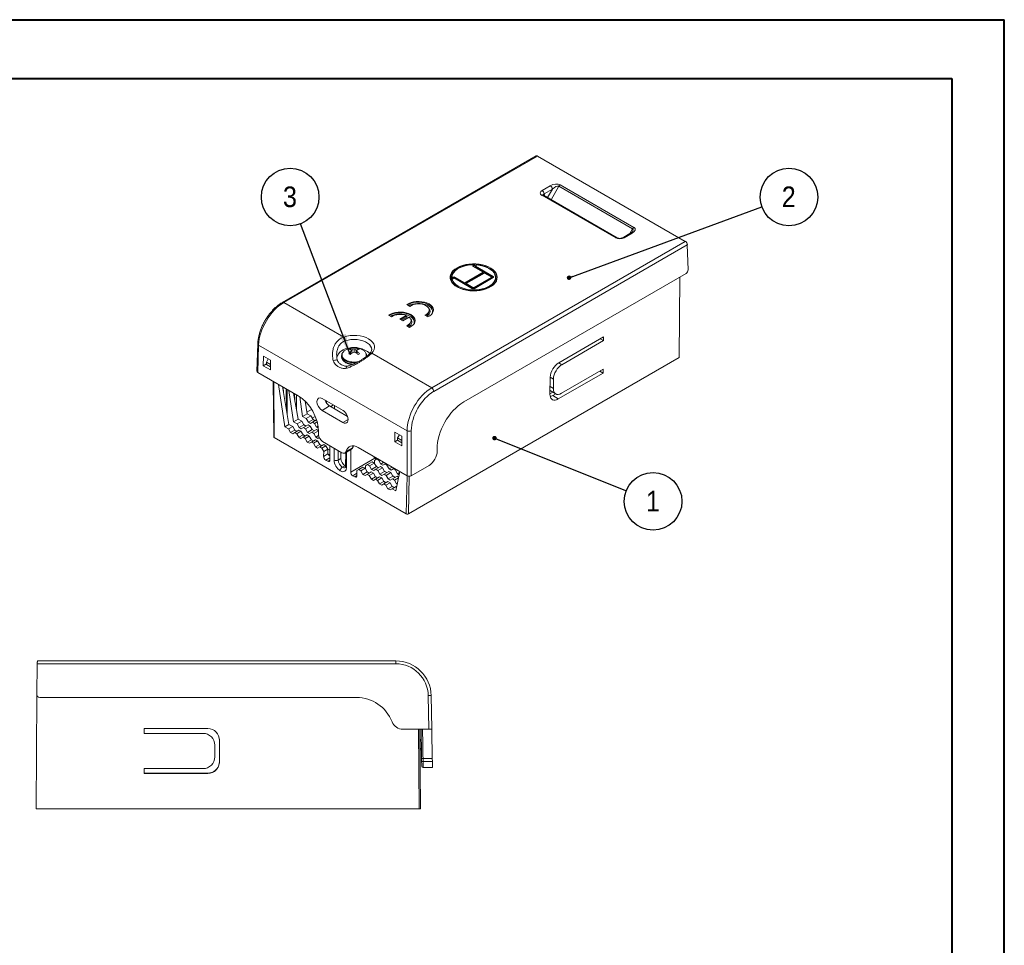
# Model space of a CAD drawing. Header units: millimetres. Extents: x 0 to 420, y -17 to 297.
# Tile 4 of 4: x 253 to 420, y 140 to 297. Entities that reach past the tile are written whole.
import ezdxf

# ---------------------------------------------------------------- set-up
doc = ezdxf.new("R2010")
doc.units = ezdxf.units.MM
doc.layers.add('SYM', color=179, linetype='Continuous')
doc.styles.add('SLDTEXTSTYLE0', font='GOTHIC.TTF', dxfattribs={"width": 0.913})
doc.styles.get("Standard").update_dxf_attribs({"font": 'GOTHIC.TTF'})
doc.dimstyles.new('SLDDIMSTYLE2', dxfattribs={"dimtxt": 0.18, "dimasz": 3.556, "dimexe": 0, "dimexo": 0.0625, "dimgap": 0, "dimtad": 0, "dimtih": 1, "dimtoh": 1, "dimdec": 0, "dimrnd": 1e-09, "dimzin": 0, "dimdsep": 46, "dimtxsty": 'Standard', "dimsah": 1, "dimcen": 0.09, "dimadec": 0, "dimazin": 0, "dimtfac": 3.556, "dimtdec": 0, "dimtofl": 0, "dimtmove": 0, "dimatfit": 3, "dimfxl": 0, "dimfrac": 2, "dimtolj": 1, "dimtzin": 0, "dimarcsym": 0})
doc.dimstyles.new('SLDDIMSTYLE3', dxfattribs={"dimtxt": 0.18, "dimasz": 0.762, "dimexe": 0, "dimexo": 0.0625, "dimgap": 0, "dimtad": 0, "dimtih": 1, "dimtoh": 1, "dimdec": 0, "dimrnd": 1e-09, "dimzin": 0, "dimdsep": 46, "dimtxsty": 'Standard', "dimblk1": 'DOT', "dimblk2": 'DOT', "dimsah": 1, "dimcen": 0.09, "dimadec": 0, "dimazin": 0, "dimtfac": 0.762, "dimtdec": 0, "dimtofl": 0, "dimtmove": 0, "dimatfit": 3, "dimldrblk": 'DOT', "dimfxl": 0, "dimfrac": 2, "dimtolj": 1, "dimtzin": 0, "dimarcsym": 0})

# ---------------------------------------------------------------- blocks, each defined once
blk = doc.blocks.new('SW_NOTE_1')
at = {"layer": 'SYM', "color": 0}
blk.add_circle((-1.74, 4.58), 4.9, dxfattribs=at)
at = {"layer": 'SYM', "color": 0, "insert": (-1.78, 6.37), "char_height": 3.5, "attachment_point": 2, "style": 'SLDTEXTSTYLE0'}
blk.add_mtext('3', dxfattribs=at)
blk = doc.blocks.new('SW_NOTE_2')
at = {"layer": 'SYM', "color": 0}
blk.add_circle((4.6, 1.69), 4.9, dxfattribs=at)
at = {"layer": 'SYM', "color": 0, "insert": (4.57, 3.48), "char_height": 3.5, "attachment_point": 2, "style": 'SLDTEXTSTYLE0'}
blk.add_mtext('2', dxfattribs=at)
blk = doc.blocks.new('_DOT')
at = {"color": 0, "linetype": 'ByBlock', "lineweight": -2}
blk.add_line((-0.5, 0), (-1, 0), dxfattribs=at)
at = {"color": 0, "linetype": 'ByBlock', "const_width": 0.5}
blk.add_lwpolyline([(-0.25, 0, 1), (0.25, 0, 1)], format="xyb", close=True, dxfattribs=at)
blk = doc.blocks.new('SW_NOTE_3')
at = {"layer": 'SYM', "color": 0}
blk.add_circle((4.55, -1.81), 4.9, dxfattribs=at)
at = {"layer": 'SYM', "color": 0, "insert": (4.52, -0.02), "char_height": 3.5, "attachment_point": 2, "style": 'SLDTEXTSTYLE0'}
blk.add_mtext('1', dxfattribs=at)

msp = doc.modelspace()

# ---------------------------------------------------------------- linework, layer by layer
at = {"color": 7, "linetype": 'Continuous', "lineweight": 40}
for p, q in [((0.08, 297.21), (420.08, 297.21)), ((420.08, 0.21), (420.08, 297.21)), ((25.08, 287.21), (411.14, 287.21)), ((411.14, 287.21), (411.14, 10.21))]:
    msp.add_line(p, q, dxfattribs=at)
at = {"color": 7, "linetype": 'Continuous', "lineweight": 15}
for p, q in [((340.47, 274.09), (297.36, 249.2)), ((340.72, 274.06), (297.61, 249.18)), ((340.72, 274.06), (365.83, 259.56)), ((341.5, 268.21), (342.88, 269.01)), ((343.24, 268.41), (341.85, 267.61)), ((356.87, 261.67), (344.32, 268.91)), ((344.57, 269.18), (357.12, 261.93)), ((354.01, 260.14), (341.46, 267.38)), ((354.26, 260.16), (341.71, 267.4)), ((322.73, 234.68), (365.83, 259.56)), ((356.58, 260.98), (355.2, 260.18)), ((356.83, 260.96), (355.45, 260.16)), ((366.19, 258.96), (323.08, 234.08)), ((366.19, 258.96), (366.32, 254.71)), ((329.79, 255.44), (330.03, 255.58)), ((329.79, 255.32), (330.03, 255.45)), ((329.79, 255.32), (329.79, 255.44)), ((331.49, 254.3), (329.79, 255.28)), ((330.03, 255.45), (330.03, 255.58)), ((330.12, 255.36), (330.12, 255.24)), ((330.15, 255.4), (330.41, 255.56)), ((333.19, 253.57), (330.15, 255.32)), ((330.15, 255.2), (330.15, 255.32)), ((330.15, 255.2), (333.19, 253.44)), ((326.17, 253.35), (326.4, 253.48)), ((326.17, 253.44), (326.17, 253.32)), ((326.17, 253.23), (326.4, 253.36)), ((326.17, 253.23), (326.17, 253.35)), ((326.17, 253.32), (326.17, 253.23)), ((326.21, 253.13), (326.47, 253.28)), ((326.21, 253), (326.21, 253.13)), ((326.4, 253.36), (326.4, 253.48)), ((326.61, 253.28), (329.65, 251.52)), ((326.68, 253.48), (328.38, 252.5)), ((326.68, 253.36), (326.68, 253.48)), ((326.68, 253.36), (328.38, 252.38)), ((328.18, 232.27), (365.97, 254.09)), ((328.38, 252.5), (331.49, 254.3)), ((328.38, 252.38), (331.49, 254.18)), ((328.59, 252.38), (331.7, 254.18)), ((332.84, 253.44), (329.87, 251.73)), ((329.87, 251.61), (332.84, 253.32)), ((329.94, 251.52), (333.19, 253.4)), ((331.49, 254.18), (331.49, 254.3)), ((331.7, 254.18), (332.84, 253.52)), ((332.84, 253.32), (332.84, 253.44)), ((332.86, 253.36), (332.86, 253.48)), ((333.19, 253.44), (333.19, 253.57)), ((333.57, 253.32), (333.57, 253.44)), ((364.81, 239.85), (364.91, 253.48)), ((328.38, 252.38), (328.38, 252.5)), ((329.72, 251.73), (328.59, 252.38)), ((328.59, 252.26), (328.59, 252.38)), ((328.59, 252.26), (329.72, 251.61)), ((329.72, 251.61), (329.72, 251.73)), ((329.87, 251.61), (329.87, 251.73)), ((297.61, 249.18), (307.79, 243.31)), ((319, 248.52), (318.5, 248.81)), ((322.33, 247.76), (322.33, 247.88)), ((315.89, 246.73), (315.39, 247.02)), ((317.3, 246.33), (318.4, 246.97)), ((317.8, 246.05), (317.3, 246.33)), ((318.9, 246.68), (317.8, 246.05)), ((318.4, 246.85), (318.4, 246.97)), ((319.22, 245.96), (319.22, 246.08)), ((322.09, 246.74), (321.59, 247.03)), ((318.98, 244.94), (318.48, 245.23)), ((351.96, 243.34), (344.32, 238.93)), ((351.39, 243.01), (351.95, 242.69)), ((351.95, 242.69), (351.96, 243.34)), ((293.16, 242.17), (293.02, 237.51)), ((293.31, 241.95), (293.16, 237.3)), ((318.55, 227.38), (293.31, 241.95)), ((308.93, 241.17), (308.87, 241.38)), ((309.18, 240.61), (309.23, 241.32)), ((309.54, 240.75), (309.54, 241.29)), ((309.9, 240.61), (309.85, 241.32)), ((310.15, 241.17), (310.21, 241.38)), ((344.88, 238.61), (351.95, 242.69)), ((294.11, 240.07), (294.06, 238.44)), ((295.34, 239.37), (294.11, 240.07)), ((294.94, 239.6), (294.63, 239.05)), ((307.42, 240.13), (307.42, 239.95)), ((308.99, 240.44), (308.95, 240.8)), ((309.14, 240.57), (309.08, 241.02)), ((309.94, 240.57), (310, 241.02)), ((310.08, 240.44), (310.12, 240.8)), ((311.66, 240.04), (311.66, 240.13)), ((312.56, 240.55), (322.73, 234.68)), ((318.76, 213.26), (364.81, 239.85)), ((294.63, 238.77), (294.06, 238.44)), ((294.06, 238.44), (295.31, 237.71)), ((294.63, 239.05), (295.33, 238.64)), ((294.63, 239.05), (294.63, 238.64)), ((294.63, 238.64), (295.32, 238.24)), ((295.31, 237.71), (295.34, 239.37)), ((351.88, 237.84), (344.81, 233.75)), ((351.87, 237.19), (351.88, 237.84)), ((300.03, 233.34), (293.16, 237.3)), ((342.88, 236.5), (342.84, 233.58)), ((343.42, 234.56), (343.44, 236.17)), ((344.23, 232.78), (351.87, 237.19)), ((351.32, 237.52), (351.87, 237.19)), ((295.8, 235.77), (295.87, 226.33)), ((297.76, 228.07), (296.68, 235.27)), ((297.36, 234.88), (298.46, 228.47)), ((297.53, 233.84), (297.5, 234.79)), ((298.01, 234.5), (298.03, 230.95)), ((298.15, 234.42), (298.18, 230.09)), ((298.46, 234.24), (299.22, 228.91)), ((299.26, 233.78), (300.02, 229.37)), ((299.43, 233.68), (299.44, 232.71)), ((299.72, 233.51), (299.74, 230.99)), ((300.78, 229.81), (300.3, 233.16)), ((304.12, 232.89), (307.66, 230.84)), ((342.84, 233.68), (343.3, 233.95)), ((342.85, 234.22), (342.89, 234.2)), ((342.87, 234.2), (343.81, 233.65)), ((343.3, 233.35), (342.9, 233.2)), ((343.83, 233.64), (343.3, 233.35)), ((343.3, 233.35), (344.23, 232.78)), ((343.68, 233.72), (343.68, 233.56)), ((301.2, 232.42), (301.57, 230.27)), ((302.32, 231.01), (301.52, 230.55)), ((305.37, 231.59), (304.09, 230.82)), ((304.77, 232.51), (304.92, 232.01)), ((305.37, 231.59), (308.44, 229.82)), ((306.06, 231.76), (305.57, 231.48)), ((306.2, 231.68), (306.2, 231.11)), ((300.02, 229.37), (299.22, 228.91)), ((300.65, 229), (300.02, 229.37)), ((301.57, 230.27), (300.78, 229.81)), ((300.78, 229.81), (301.41, 229.44)), ((302.21, 229.9), (301.41, 229.44)), ((301.41, 229.44), (301.76, 228.83)), ((301.57, 230.27), (302.21, 229.9)), ((302.57, 229.29), (302.21, 229.9)), ((302.42, 229.53), (302.93, 229.83)), ((307.62, 228.78), (304.09, 230.82)), ((308.32, 229.89), (308.32, 230.1)), ((308.43, 229.86), (308.4, 229.84)), ((298.46, 228.47), (297.76, 228.07)), ((298.39, 227.7), (297.76, 228.07)), ((299.1, 228.11), (298.39, 227.7)), ((298.39, 227.7), (298.74, 227.09)), ((299.1, 228.11), (298.46, 228.47)), ((299.46, 227.5), (299.1, 228.11)), ((299.86, 228.55), (299.22, 228.91)), ((300.65, 229), (299.86, 228.55)), ((300.2, 227.93), (299.86, 228.55)), ((301.01, 228.4), (300.2, 227.93)), ((300.2, 227.93), (300.56, 227.73)), ((300.56, 227.73), (300.92, 227.93)), ((301.01, 228.4), (300.65, 229)), ((301.71, 228.39), (300.92, 227.93)), ((301.27, 227.73), (300.92, 227.93)), ((301.01, 228.4), (301.36, 228.19)), ((302.07, 228.19), (301.27, 227.73)), ((301.62, 227.11), (301.27, 227.73)), ((302.07, 228.19), (301.71, 228.39)), ((302.57, 229.29), (301.76, 228.83)), ((302.11, 228.62), (301.76, 228.83)), ((302.43, 227.58), (302.07, 228.19)), ((302.47, 228.83), (302.11, 228.62)), ((303.16, 229.23), (302.47, 228.83)), ((302.47, 228.83), (302.83, 228.63)), ((302.57, 229.29), (302.92, 229.09)), ((303.26, 228.88), (302.83, 228.63)), ((302.83, 228.63), (303.17, 228.01)), ((303.42, 228.15), (303.17, 228.01)), ((303.47, 227.84), (303.17, 228.01)), ((295.95, 226.23), (318.41, 213.26)), ((299.46, 227.5), (298.74, 227.09)), ((299.1, 226.88), (298.74, 227.09)), ((299.45, 227.09), (299.1, 226.88)), ((300.16, 227.49), (299.45, 227.09)), ((299.81, 226.88), (299.45, 227.09)), ((299.46, 227.5), (299.81, 227.29)), ((300.51, 227.29), (299.81, 226.88)), ((299.81, 226.88), (300.16, 226.27)), ((300.51, 227.29), (300.16, 227.49)), ((300.87, 226.68), (300.16, 226.27)), ((300.51, 226.07), (300.16, 226.27)), ((300.87, 226.68), (300.51, 227.29)), ((300.87, 226.27), (300.51, 226.07)), ((301.57, 226.68), (300.87, 226.27)), ((300.87, 226.68), (301.22, 226.48)), ((301.22, 226.07), (300.87, 226.27)), ((301.92, 226.47), (301.22, 226.07)), ((301.22, 226.07), (301.57, 225.45)), ((301.92, 226.47), (301.57, 226.68)), ((302.43, 227.58), (301.62, 227.11)), ((301.62, 227.11), (301.97, 226.91)), ((302.28, 225.86), (301.92, 226.47)), ((301.97, 226.91), (302.33, 227.12)), ((303.13, 227.58), (302.33, 227.12)), ((302.69, 226.91), (302.33, 227.12)), ((302.43, 227.58), (302.78, 227.37)), ((303.48, 227.37), (302.69, 226.91)), ((303.03, 226.3), (302.69, 226.91)), ((303.51, 226.57), (303.03, 226.3)), ((303.03, 226.3), (303.39, 226.09)), ((303.48, 227.37), (303.13, 227.58)), ((303.39, 226.09), (303.61, 226.22)), ((303.5, 227.34), (303.48, 227.37)), ((303.49, 226.76), (303.5, 227.18)), ((316.48, 227.16), (316.45, 225.51)), ((317.66, 226.48), (316.48, 227.16)), ((316.94, 226.16), (316.93, 225.76)), ((316.94, 226.16), (317.27, 226.71)), ((317.66, 225.75), (316.94, 226.16)), ((317.66, 224.81), (317.66, 226.48)), ((318.55, 219.73), (318.55, 227.38)), ((319.26, 227.38), (319.26, 219.73)), ((302.28, 225.86), (301.57, 225.45)), ((301.93, 225.25), (301.57, 225.45)), ((302.28, 225.46), (301.93, 225.25)), ((302.99, 225.86), (302.28, 225.46)), ((302.28, 225.86), (302.64, 225.66)), ((302.64, 225.25), (302.28, 225.46)), ((303.34, 225.66), (302.64, 225.25)), ((302.64, 225.25), (302.99, 224.64)), ((303.34, 225.66), (302.99, 225.86)), ((303.7, 225.05), (302.99, 224.64)), ((303.34, 224.43), (302.99, 224.64)), ((303.7, 225.05), (303.34, 225.66)), ((303.7, 224.64), (303.34, 224.43)), ((303.7, 225.05), (304.05, 224.84)), ((304.4, 225.04), (303.7, 224.64)), ((304.05, 224.44), (303.7, 224.64)), ((304.75, 224.84), (304.05, 224.44)), ((304.05, 224.44), (304.37, 223.88)), ((307.46, 223.64), (304.19, 225.53)), ((304.75, 224.84), (304.4, 225.04)), ((305.09, 224.28), (304.75, 224.84)), ((305.44, 224.81), (305.42, 222.41)), ((308.15, 223.87), (309.26, 224.51)), ((318.55, 219.73), (310.24, 224.53)), ((316.93, 225.79), (316.45, 225.51)), ((316.45, 225.51), (317.66, 224.81)), ((316.93, 225.76), (317.66, 225.34)), ((304.37, 223.88), (304.36, 223.02)), ((304.36, 223.02), (305.1, 223.44)), ((305.09, 224.28), (304.37, 223.88)), ((305.09, 224.28), (305.1, 223.44)), ((306.84, 222.41), (307.31, 222.67)), ((307.31, 223.73), (307.31, 222.67)), ((307.96, 223.6), (309.07, 224.24)), ((308.12, 223.69), (308.1, 221.4)), ((308.96, 220.37), (308.99, 224.19)), ((308.96, 220.37), (313.09, 222.71)), ((313.53, 222.63), (313.37, 222.54)), ((323.66, 223.94), (323.66, 224.27)), ((304.71, 222.41), (305.07, 222.2)), ((311.05, 221.2), (310.35, 220.8)), ((311.4, 221), (310.7, 220.6)), ((311.05, 221.2), (311.4, 221)), ((311.4, 221), (311.76, 220.39)), ((311.46, 220.9), (311.47, 221.45)), ((311.47, 221.45), (311.81, 221.64)), ((312.61, 222.1), (311.81, 221.64)), ((312.16, 221.44), (311.81, 221.64)), ((312.96, 221.9), (312.16, 221.44)), ((312.51, 220.82), (312.16, 221.44)), ((313.32, 221.29), (312.51, 220.82)), ((312.61, 222.1), (312.96, 221.9)), ((312.96, 221.9), (313.32, 221.29)), ((313.37, 222.54), (313.01, 222.34)), ((313.01, 222.34), (313.01, 221.82)), ((314.02, 221.29), (313.23, 220.83)), ((313.32, 221.29), (313.67, 221.09)), ((313.37, 222.54), (313.72, 222.34)), ((314.37, 221.08), (313.58, 220.62)), ((313.88, 222.43), (313.72, 222.34)), ((313.72, 222.34), (314.07, 221.72)), ((314.02, 221.29), (314.37, 221.08)), ((314.59, 222.02), (314.07, 221.72)), ((314.07, 221.72), (314.42, 221.52)), ((314.37, 221.08), (314.73, 220.47)), ((314.78, 221.73), (314.42, 221.52)), ((314.94, 221.82), (314.78, 221.73)), ((314.78, 221.73), (315.13, 221.52)), ((315.29, 221.61), (315.13, 221.52)), ((315.13, 221.52), (315.48, 220.91)), ((316, 221.21), (315.48, 220.91)), ((316.35, 221), (316.2, 220.91)), ((319.26, 219.73), (322.28, 221.47)), ((309.31, 219.75), (309.66, 219.55)), ((310.02, 219.75), (310.03, 220.61)), ((310.35, 220.8), (310.03, 220.61)), ((310.7, 220.6), (310.35, 220.8)), ((310.7, 220.6), (311.05, 219.98)), ((311.76, 220.39), (311.05, 219.98)), ((311.05, 219.98), (311.41, 219.78)), ((311.76, 219.98), (311.41, 219.78)), ((312.46, 220.39), (311.76, 219.98)), ((311.76, 220.39), (312.12, 220.19)), ((312.12, 219.78), (311.76, 219.98)), ((312.82, 220.18), (312.12, 219.78)), ((312.12, 219.78), (312.47, 219.17)), ((312.46, 220.39), (312.82, 220.18)), ((313.18, 219.58), (312.47, 219.17)), ((312.87, 220.62), (312.51, 220.82)), ((312.82, 220.18), (313.18, 219.58)), ((312.87, 220.62), (313.23, 220.83)), ((313.18, 219.58), (313.53, 219.37)), ((313.88, 219.57), (313.18, 219.17)), ((313.58, 220.62), (313.23, 220.83)), ((314.23, 219.37), (313.53, 218.96)), ((313.93, 220.01), (313.58, 220.62)), ((313.88, 219.57), (314.23, 219.37)), ((314.73, 220.47), (313.93, 220.01)), ((314.28, 219.8), (313.93, 220.01)), ((314.23, 219.37), (314.59, 218.76)), ((314.28, 219.8), (314.64, 220.01)), ((315.43, 220.47), (314.64, 220.01)), ((314.99, 219.81), (314.64, 220.01)), ((314.73, 220.47), (315.09, 220.27)), ((315.79, 220.27), (314.99, 219.81)), ((315.34, 219.19), (314.99, 219.81)), ((316.15, 219.66), (315.34, 219.19)), ((315.43, 220.47), (315.79, 220.27)), ((315.48, 220.91), (315.84, 220.7)), ((315.79, 220.27), (316.15, 219.66)), ((316.2, 220.91), (315.84, 220.7)), ((316.85, 219.65), (316.05, 219.2)), ((316.15, 219.66), (316.5, 219.45)), ((316.2, 220.91), (316.55, 220.71)), ((317.08, 219.38), (316.41, 218.99)), ((316.71, 220.8), (316.55, 220.71)), ((316.55, 220.71), (316.9, 220.09)), ((317.3, 220.46), (316.64, 217.17)), ((316.85, 219.65), (317.11, 219.5)), ((317.27, 220.3), (316.9, 220.09)), ((316.9, 220.09), (317.19, 219.92)), ((312.47, 219.17), (312.82, 218.96)), ((313.18, 219.17), (312.82, 218.96)), ((313.53, 218.96), (313.18, 219.17)), ((313.53, 218.96), (313.88, 218.35)), ((314.59, 218.76), (313.88, 218.35)), ((313.88, 218.35), (314.23, 218.14)), ((314.59, 218.35), (314.23, 218.14)), ((315.29, 218.76), (314.59, 218.35)), ((314.59, 218.76), (314.95, 218.56)), ((314.94, 218.15), (314.59, 218.35)), ((315.65, 218.55), (314.94, 218.15)), ((314.94, 218.15), (315.29, 217.53)), ((315.29, 218.76), (315.65, 218.55)), ((316.01, 217.94), (315.29, 217.53)), ((315.69, 218.99), (315.34, 219.19)), ((315.65, 218.55), (316.01, 217.94)), ((315.69, 218.99), (316.05, 219.2)), ((316.71, 217.94), (316.01, 217.53)), ((316.01, 217.94), (316.36, 217.74)), ((316.41, 218.99), (316.05, 219.2)), ((316.75, 218.38), (316.41, 218.99)), ((316.71, 217.94), (316.78, 217.89)), ((316.9, 218.46), (316.75, 218.38)), ((316.87, 218.31), (316.75, 218.38)), ((315.29, 217.53), (315.65, 217.33)), ((316.01, 217.53), (315.65, 217.33)), ((316.64, 217.17), (316.01, 217.53)), ((255.59, 182.59), (255.68, 187.79)), ((316.64, 187.79), (255.68, 187.79)), ((255.69, 188.28), (316.64, 188.28)), ((316.64, 188.28), (316.64, 187.79)), ((255.66, 186.73), (255.66, 186.82)), ((255.46, 163.18), (255.62, 182.4)), ((309.93, 182.08), (256.09, 182.08)), ((322.24, 176.68), (322.14, 182.38)), ((322.64, 182.38), (322.74, 176.68)), ((284.66, 176.78), (273.86, 176.78)), ((273.86, 176.78), (273.86, 175.98)), ((273.86, 175.98), (283.86, 175.98)), ((317.85, 176.68), (322.24, 176.68)), ((320.71, 176.68), (320.83, 163.18)), ((322.74, 176.68), (322.24, 176.68)), ((286.66, 171.18), (286.66, 174.78)), ((285.86, 173.98), (285.86, 171.98)), ((320.78, 173.18), (320.74, 173.18)), ((320.78, 173.18), (320.78, 173.42)), ((320.99, 173.18), (320.78, 173.18)), ((321.02, 171.17), (321.01, 171.67)), ((321.26, 171.68), (322.83, 171.68)), ((321.26, 171.68), (321.27, 171.18)), ((321.27, 171.18), (322.84, 171.18)), ((322.84, 171.18), (322.83, 171.68)), ((283.86, 169.98), (273.86, 169.98)), ((273.86, 169.98), (273.86, 169.18)), ((273.86, 169.21), (284.66, 169.21)), ((273.86, 169.18), (284.66, 169.18)), ((322.85, 170.18), (321.28, 170.18)), ((255.46, 163.18), (320.58, 163.18)), ((320.83, 163.18), (320.58, 163.18))]:
    msp.add_line(p, q, dxfattribs=at)
at = {"color": 8, "linetype": 'Continuous', "lineweight": 15}
for p, q in [((342.43, 266.99), (343.24, 268.41)), ((344.32, 268.91), (343.03, 266.64)), ((341.85, 267.61), (341.97, 267.25)), ((356.41, 260.88), (356.87, 261.67)), ((330.04, 255.22), (329.97, 255.18)), ((330.04, 255.22), (330.12, 255.26)), ((330.17, 255.41), (330.09, 255.42)), ((326.05, 252.91), (326.21, 253)), ((331.6, 254.12), (331.49, 254.18)), ((332.86, 253.39), (332.94, 253.34)), ((333.01, 253.3), (332.94, 253.34)), ((328.49, 252.2), (328.59, 252.26)), ((317.41, 246.27), (318.4, 246.85)), ((318.63, 246.73), (317.62, 246.15)), ((318.43, 246.82), (318.63, 246.73)), ((311.66, 240.12), (311.65, 240.01)), ((344.88, 238.61), (344.32, 238.93)), ((342.88, 236.5), (343.44, 236.17)), ((295.88, 235.73), (295.95, 226.23)), ((343.42, 234.56), (342.86, 234.88)), ((300.99, 228.44), (301.39, 228.2)), ((308.53, 229.32), (307.62, 228.78)), ((299.43, 227.54), (299.83, 227.31)), ((300.85, 226.72), (301.25, 226.49)), ((302.4, 227.62), (302.8, 227.39)), ((302.26, 225.9), (302.66, 225.67)), ((303.67, 225.09), (304.07, 224.86)), ((306.14, 222.41), (306.15, 224.4)), ((305.43, 222.81), (304.71, 222.41)), ((305.09, 224.27), (305.44, 224.07)), ((305.43, 223.27), (305.1, 223.46)), ((305.1, 223.44), (305.43, 223.25)), ((306.85, 224), (306.84, 222.41)), ((308.27, 223.77), (308.25, 221.2)), ((305.07, 222.2), (305.42, 222.41)), ((311.47, 220.98), (311.43, 220.96)), ((313.01, 221.85), (312.99, 221.84)), ((313.3, 221.33), (313.7, 221.1)), ((310.02, 220.16), (309.31, 219.75)), ((309.66, 219.55), (310.02, 219.76)), ((311.74, 220.43), (312.14, 220.2)), ((313.15, 219.62), (313.55, 219.38)), ((314.71, 220.51), (315.11, 220.28)), ((316.12, 219.7), (316.52, 219.47)), ((318.41, 213.26), (318.56, 219.73)), ((318.91, 219.65), (318.76, 213.26)), ((314.57, 218.8), (314.97, 218.57)), ((315.98, 217.98), (316.38, 217.75)), ((320.58, 163.18), (320.46, 176.68)), ((320.78, 173.42), (320.72, 176.68)), ((320.74, 173.42), (320.78, 173.42))]:
    msp.add_line(p, q, dxfattribs=at)
at = {"color": 7, "linetype": 'Continuous', "lineweight": 15, "flags": 128}
for points in [[(327.04, 255.08), (326.66, 254.82), (326.34, 254.54), (326.1, 254.23), (325.95, 253.9), (325.87, 253.57), (325.88, 253.23), (325.98, 252.9), (326.16, 252.58), (326.41, 252.28), (326.74, 252), (327.14, 251.75), (327.6, 251.54), (328.1, 251.37), (328.64, 251.24), (329.21, 251.17), (329.79, 251.13), (330.38, 251.15), (330.95, 251.22), (331.5, 251.33), (332.01, 251.49), (332.48, 251.7), (332.89, 251.93), (333.24, 252.2), (333.52, 252.5), (333.72, 252.82), (333.83, 253.15), (333.86, 253.49), (333.81, 253.82), (333.67, 254.15), (333.46, 254.46), (333.16, 254.75), (332.8, 255.02), (332.37, 255.24), (331.89, 255.44), (331.36, 255.58), (330.81, 255.69), (330.23, 255.74), (329.65, 255.75), (329.07, 255.71), (328.51, 255.61), (327.97, 255.48), (327.48, 255.3), (327.04, 255.08)], [(330.03, 255.58), (329.47, 255.57), (328.92, 255.51), (328.4, 255.4), (327.9, 255.25), (327.45, 255.06), (327.06, 254.84), (326.73, 254.58), (326.47, 254.29), (326.29, 253.99), (326.19, 253.67), (326.17, 253.35)], [(326.21, 253.13), (326.33, 252.81), (326.54, 252.51), (326.82, 252.23), (327.18, 251.98), (327.59, 251.76), (328.06, 251.58), (328.57, 251.44), (329.12, 251.35), (329.67, 251.31), (330.24, 251.32), (330.79, 251.37), (331.32, 251.48), (331.82, 251.63), (332.28, 251.82), (332.67, 252.05), (333.01, 252.31), (333.27, 252.6), (333.45, 252.91), (333.55, 253.23), (333.56, 253.55), (333.49, 253.88), (333.33, 254.19), (333.1, 254.48), (332.79, 254.75), (332.41, 254.99), (331.97, 255.2), (331.49, 255.36), (330.96, 255.48), (330.41, 255.56)], [(328.38, 252.38), (328.38, 252.36), (328.38, 252.33), (328.38, 252.29), (328.38, 252.26), (328.38, 252.26)], [(322.09, 246.74), (322.43, 246.93), (322.7, 247.16), (322.89, 247.4), (323, 247.67), (323.02, 247.94), (322.96, 248.21), (322.81, 248.47), (322.58, 248.71), (322.28, 248.92), (321.92, 249.09), (321.5, 249.23), (321.06, 249.31), (320.59, 249.35), (320.11, 249.34), (319.66, 249.27), (319.22, 249.16), (318.84, 249), (318.5, 248.81)], [(321.59, 247.03), (321.88, 247.18), (322.1, 247.37), (322.25, 247.58), (322.32, 247.81), (322.31, 248.03), (322.21, 248.25), (322.03, 248.46), (321.78, 248.63), (321.48, 248.78), (321.13, 248.88), (320.74, 248.94), (320.35, 248.94), (319.96, 248.9), (319.6, 248.82), (319.27, 248.69), (319, 248.52)], [(318.98, 244.94), (319.32, 245.14), (319.59, 245.36), (319.78, 245.61), (319.89, 245.87), (319.92, 246.15), (319.85, 246.42), (319.7, 246.68), (319.47, 246.91), (319.17, 247.12), (318.81, 247.3), (318.39, 247.43), (317.95, 247.52), (317.48, 247.55), (317.01, 247.54), (316.55, 247.48), (316.11, 247.37), (315.73, 247.21), (315.39, 247.02)], [(318.48, 245.23), (318.74, 245.37), (318.95, 245.53), (319.1, 245.71), (319.19, 245.91), (319.22, 246.11), (319.17, 246.31), (319.07, 246.5), (318.9, 246.68)], [(307.79, 243.31), (308.3, 243.45), (308.85, 243.54), (309.42, 243.58), (309.99, 243.56), (310.55, 243.49), (311.08, 243.37), (311.57, 243.2), (312.01, 242.99), (312.38, 242.74), (312.67, 242.45), (312.88, 242.15), (313, 241.82), (313.03, 241.5), (312.96, 241.17), (312.8, 240.85), (312.56, 240.55)], [(307.56, 240.6), (307.66, 240.75), (307.85, 240.94)], [(255.68, 187.79), (255.68, 187.88), (255.68, 187.98), (255.68, 188.06), (255.69, 188.14), (255.69, 188.2), (255.69, 188.24), (255.69, 188.27), (255.69, 188.28)], [(321.01, 171.67), (321, 172.22), (320.99, 172.77), (320.98, 173.3), (320.97, 173.81), (320.97, 174.3), (320.96, 174.76), (320.95, 175.19), (320.94, 175.58), (320.94, 175.92), (320.93, 176.22), (320.93, 176.47), (320.93, 176.67), (320.92, 176.68)], [(321.17, 176.68), (321.17, 176.65), (321.17, 176.55), (321.18, 176.4), (321.18, 176.18), (321.18, 175.91), (321.19, 175.59), (321.2, 175.21), (321.2, 174.8), (321.21, 174.34), (321.22, 173.85), (321.23, 173.33), (321.24, 172.79), (321.25, 172.24), (321.26, 171.68)], [(322.83, 171.68), (322.82, 172.24), (322.81, 172.79), (322.8, 173.33), (322.79, 173.85), (322.78, 174.34), (322.77, 174.8), (322.77, 175.21), (322.76, 175.59), (322.75, 175.91), (322.75, 176.18), (322.75, 176.4), (322.74, 176.55), (322.74, 176.65), (322.74, 176.68)], [(321.26, 171.68), (321.21, 171.68), (321.17, 171.68), (321.12, 171.68), (321.09, 171.68), (321.05, 171.68), (321.03, 171.67), (321.02, 171.67), (321.01, 171.67)], [(321.27, 171.18), (321.22, 171.18), (321.18, 171.18), (321.13, 171.18), (321.09, 171.18), (321.06, 171.18), (321.04, 171.17), (321.03, 171.17), (321.02, 171.17)], [(321.03, 170.42), (321.03, 170.44), (321.03, 170.48), (321.03, 170.55), (321.03, 170.64), (321.03, 170.76), (321.03, 170.89), (321.02, 171.03), (321.02, 171.17)], [(321.27, 171.18), (321.27, 170.98), (321.28, 170.8), (321.28, 170.62), (321.28, 170.47), (321.28, 170.35), (321.28, 170.25), (321.28, 170.2), (321.28, 170.18)], [(322.84, 171.18), (322.84, 170.98), (322.84, 170.8), (322.85, 170.62), (322.85, 170.47), (322.85, 170.35), (322.85, 170.25), (322.85, 170.2), (322.85, 170.18)]]:
    msp.add_lwpolyline(points, dxfattribs=at)
at = {"color": 8, "linetype": 'Continuous', "lineweight": 15, "flags": 128}
for points in [[(326.35, 254.43), (326.66, 254.7), (327.04, 254.95)], [(329.77, 255.3), (329.77, 255.3), (329.79, 255.32)], [(329.8, 255.28), (329.8, 255.3), (329.79, 255.32)], [(326.05, 252.91), (326.16, 252.59), (326.2, 252.52)], [(326.21, 253), (326.33, 252.69), (326.54, 252.39), (326.82, 252.11), (327.18, 251.85), (327.59, 251.63), (328.06, 251.46), (328.57, 251.32), (329.12, 251.23), (329.67, 251.19), (330.24, 251.2), (330.79, 251.25), (331.32, 251.36), (331.82, 251.51), (332.28, 251.7), (332.67, 251.93), (333.01, 252.19), (333.27, 252.48), (333.45, 252.79), (333.55, 253.11), (333.57, 253.33)], [(333.18, 253.4), (333.19, 253.42), (333.19, 253.44)], [(333.19, 253.44), (333.21, 253.43), (333.22, 253.42)], [(318.6, 248.75), (318.84, 248.88), (319.22, 249.04), (319.66, 249.15), (320.11, 249.21), (320.59, 249.23), (321.06, 249.19), (321.5, 249.1), (321.92, 248.97), (322.28, 248.8), (322.58, 248.59), (322.81, 248.35), (322.96, 248.09), (323.02, 247.82), (323.02, 247.82)], [(322.78, 247.25), (322.8, 247.28), (322.87, 247.54), (322.86, 247.8), (322.76, 248.06), (322.58, 248.3), (322.33, 248.52), (322.01, 248.7), (321.63, 248.85), (321.21, 248.95), (320.77, 249.01), (320.31, 249.02), (319.86, 248.97), (319.44, 248.88), (319.05, 248.75), (318.81, 248.63)], [(322.27, 248.15), (322.27, 248.15), (322.42, 247.91), (322.48, 247.67), (322.44, 247.42), (322.31, 247.18), (322.1, 246.96), (321.92, 246.84)], [(315.49, 246.96), (315.73, 247.09), (316.11, 247.24), (316.55, 247.35), (317.01, 247.42), (317.48, 247.43), (317.95, 247.4), (318.39, 247.31), (318.81, 247.18), (319.17, 247), (319.47, 246.79), (319.7, 246.55), (319.85, 246.29), (319.92, 246.02), (319.92, 246.02)], [(319.67, 245.46), (319.69, 245.48), (319.76, 245.74), (319.75, 246.01), (319.65, 246.26), (319.47, 246.5), (319.22, 246.72), (318.9, 246.91), (318.52, 247.05), (318.1, 247.16), (317.66, 247.21), (317.2, 247.22), (316.75, 247.18), (316.33, 247.09), (315.94, 246.95), (315.7, 246.84)], [(319.16, 246.35), (319.27, 246.18), (319.35, 245.97), (319.36, 245.75), (319.3, 245.54), (319.16, 245.33), (318.96, 245.14), (318.81, 245.04)], [(312.53, 241.14), (312.53, 241.16), (312.48, 241.46), (312.35, 241.75), (312.13, 242.03), (311.83, 242.27), (311.46, 242.49), (311.03, 242.66), (310.56, 242.79), (310.05, 242.86), (309.53, 242.89), (309.01, 242.86), (308.51, 242.78), (308.04, 242.66)], [(305.99, 239.27), (306.12, 239.33), (306.25, 239.38), (306.38, 239.4), (306.5, 239.41), (306.61, 239.39), (306.68, 239.35), (306.72, 239.3), (306.72, 239.3)], [(308.36, 238.35), (308.34, 238.35), (308.28, 238.3), (308.24, 238.23), (308.21, 238.12), (308.2, 237.99)]]:
    msp.add_lwpolyline(points, dxfattribs=at)
at = {"color": 7, "linetype": 'Continuous', "lineweight": 15}
for centre, radius, start, end in [((341.08, 267.56), 0.77, 3.2298, 57.3476), ((342.47, 268.36), 0.77, 3.2298, 57.3476), ((344.95, 268.57), 0.721, 121.9549, 151.1442), ((357.51, 261.32), 0.721, 121.9549, 151.1442), ((329.83, 255.36), 0.0873, 110.7827, 249.2154), ((330.16, 255.36), 0.0437, 110.7801, 249.2181), ((327.54, 253.24), 1.68, 134.934, 175.0453), ((326.54, 253.21), 0.307, 62.6088, 117.3912), ((326.54, 253.09), 0.307, 62.6088, 117.3912), ((326.54, 253.14), 0.154, 62.6102, 117.3905), ((332.82, 253.48), 0.0437, 290.7842, 69.2181), ((333.16, 253.48), 0.0873, 290.7845, 69.2157), ((332.19, 253.24), 1.68, 4.9099, 44.8538), ((329.79, 251.8), 0.307, 242.609, 297.3909), ((329.79, 251.87), 0.154, 242.6112, 297.3892), ((329.79, 251.74), 0.154, 242.6112, 297.3892), ((317.39, 244.37), 2.79, 68.6014, 122.3526), ((307, 242.63), 1.03, 1.3913, 40.7788), ((308.76, 239.11), 2.3, 91.7102, 161.648), ((309.54, 238.87), 2.67, 50.7446, 129.2554), ((309.66, 239.72), 1.84, 115.5463, 124.4484), ((308.5, 239.77), 1.47, 71.8437, 85.2033), ((308.84, 239.93), 1.44, 74.3431, 88.8397), ((307.58, 239.86), 1.9, 37.8049, 43.5742), ((309.08, 238.7), 2.63, 79.9521, 86.8185), ((310, 238.7), 2.62, 93.1796, 100.0491), ((310.24, 239.93), 1.44, 91.1597, 105.658), ((311.5, 239.86), 1.9, 136.4286, 142.1944), ((310.58, 239.77), 1.47, 94.7986, 108.1546), ((309.42, 239.72), 1.84, 55.5513, 64.4541), ((310.03, 238.38), 3.04, 43.9453, 83.2309), ((311.19, 238.31), 3.35, 131.9796, 140.2364), ((305.32, 234.46), 6.85, 58.809, 61.1964), ((311.99, 237.3), 4.34, 129.5339, 136.0081), ((311.48, 239.49), 2.85, 147.5417, 152.5552), ((310.54, 237.32), 3.58, 106.3322, 111.6289), ((308.53, 237.32), 3.57, 68.37, 73.668), ((307.09, 237.3), 4.34, 43.9905, 50.4674), ((307.59, 239.49), 2.85, 27.4482, 32.4562), ((307.88, 238.31), 3.35, 39.7648, 48.0188), ((313.76, 234.46), 6.85, 118.8034, 121.1912), ((310.58, 240.09), 1.07, 26.3472, 52.3328), ((322.31, 234.03), 0.77, 3.2297, 57.3477), ((318.91, 228.09), 0.793, 243.5265, 296.4737), ((306.5, 223.1), 0.776, 242.595, 296.2541), ((316.64, 182.28), 6, 1, 90), ((316.64, 182.29), 5.5, 1, 90), ((256.09, 182.58), 0.5, 179, 270), ((309.93, 175.58), 6.5, 21.3895, 90), ((322.39, 175.22), 7.17, 88.0009, 91.9991), ((317.85, 178.68), 2, 201.3895, 270), ((283.86, 173.98), 2, 0, 90), ((284.66, 174.78), 2, 0, 90), ((283.86, 171.98), 2, 270, 0), ((284.66, 171.18), 2, 270, 0), ((321.28, 170.43), 0.25, 181, 270)]:
    msp.add_arc(centre, radius, start, end, dxfattribs=at)
at = {"color": 8, "linetype": 'Continuous', "lineweight": 15}
for centre, radius, start, end in [((341.61, 267.18), 0.249, 65.3619, 125.9481), ((354.15, 259.93), 0.257, 67.4741, 125.0448), ((355.3, 259.96), 0.247, 53.7684, 114.8951), ((356.69, 260.76), 0.247, 53.7648, 114.925), ((329.81, 249.98), 5.7, 51.2221, 119.1844), ((330.12, 255.08), 0.16, 117.9641, 144.8359), ((330.09, 255.28), 0.076, 234.4995, 292.9791), ((330.17, 255.24), 0.0503, 185.8693, 245.6101), ((329.93, 255.21), 0.216, 328.863, 358.0434), ((327.44, 253.19), 1.42, 140.8339, 191.2956), ((326.62, 253.37), 0.216, 181.9564, 211.1367), ((326.47, 253.37), 0.216, 328.8624, 358.0461), ((332.82, 253.36), 0.0478, 292.6652, 356.1751), ((333.05, 253.33), 0.216, 181.9558, 211.1376), ((332.9, 253.4), 0.076, 247.0236, 305.4987), ((332.87, 253.2), 0.161, 35.1799, 62.0196), ((332.29, 253.2), 1.41, 331.1856, 39.0355), ((329.51, 251.61), 0.215, 330.0369, 358.09), ((330.08, 251.61), 0.215, 181.9123, 209.9623), ((297.47, 248.99), 0.24, 52.812, 115.8929), ((321.38, 247.85), 0.952, 290.2436, 354.1448), ((318.25, 246.07), 0.974, 291.0789, 353.7014), ((293.4, 242.18), 0.244, 182.6805, 246.5158), ((308.47, 240.24), 1.06, 185.5969, 245.7958), ((308.47, 240.05), 1.06, 185.5178, 245.8028), ((308.39, 240.25), 0.899, 156.8626, 249.709), ((309.54, 242.26), 3.21, 242.7304, 283.5012), ((310.89, 240.25), 0.722, 330.6901, 26.1624), ((312.43, 240.24), 0.34, 67.1596, 131.2287), ((309.52, 242.09), 3.19, 242.3549, 277.08), ((309.47, 241.77), 3.05, 241.9509, 269.6943), ((309.2, 224.63), 0.139, 296.9382, 342.9715), ((308.35, 221.42), 0.246, 184.8742, 246.3938)]:
    msp.add_arc(centre, radius, start, end, dxfattribs=at)
at = {"color": 7, "linetype": 'Continuous', "lineweight": 15}
for centre, major_axis, ratio, start_param, end_param in [((340.72, 273.66), (-0.256, 0.429), 0.56722, 5.48944, 6.274757), ((342.21, 267.8), (1.03, 0.04), 0.572949, 2.311598, 3.877113), ((343.58, 268.6), (1.21, 0.33), 0.522855, 0.477716, 2.036171), ((343.58, 268.19), (0.777, 0.698), 0.376138, 0.116026, 1.674481), ((356.12, 261.36), (1.22, 0.32), 0.512422, 5.202443, 6.760899), ((354.75, 260.57), (1.02, 0.04), 0.579005, 3.881391, 5.446906), ((365.84, 259.16), (-0.256, 0.429), 0.56722, 3.936097, 5.48944), ((365.96, 254.5), (0.243, 0.437), 0.587367, 3.917871, 5.506121), ((331.7, 254.18), (0.212, 0), 0.577382, 3.141593, 3.926991), ((328.38, 252.26), (0.212, 0), 0.577382, 5.497787, 6.283185), ((297.55, 244.32), (3.07, 5.16), 0.568073, 0.793066, 2.346409), ((344.3, 237.31), (1.03, 1.72), 0.56722, 0.793746, 2.364542), ((344.85, 236.99), (1.03, 1.72), 0.56722, 0.793746, 2.364542), ((293.52, 237.5), (0.5, 0), 0.577112, 3.124148, 3.926839), ((322.8, 229.74), (2.93, 5.24), 0.586542, 0.777056, 2.330399), ((344.83, 235.37), (1.03, 1.72), 0.56722, 2.364542, 3.935338), ((299.96, 229.22), (-2.43, 4.37), 0.587367, 3.93611, 5.506906), ((304.1, 231.85), (-0.61, 1.09), 0.587367, 5.506907, 8.648499), ((323.15, 229.55), (2.68, 4.81), 0.587367, 0.776279, 2.329622), ((305.39, 232.59), (-0.59, 1.07), 0.587367, 1.244495, 2.365314), ((328.26, 226.92), (3.16, 5.68), 0.587367, 0.776279, 2.347075), ((307.64, 229.81), (-0.61, 1.09), 0.587367, 2.365314, 5.506907), ((296.12, 226.33), (0.25, 0), 0.577376, 3.145957, 3.927181), ((304.2, 226.36), (-0.487, 0.874), 0.587367, 0.794518, 2.365314), ((310.2, 222.06), (-1.46, 2.62), 0.587367, 5.506906, 6.825023), ((304.72, 222.82), (-0.247, 0.435), 0.582442, 0.78992, 2.360641), ((305.45, 223.23), (-0.256, 0.429), 0.567133, 0.777168, 0.794546), ((305.81, 223.44), (0.71, -0.003), 0.574857, 3.161209, 4.149126), ((308.01, 222.26), (-0.5, 0.866), 0.577469, 0.785594, 2.336197), ((307.47, 224.47), (-0.487, 0.874), 0.587367, 2.365314, 3.68343), ((313.89, 223.98), (0.76, 1.29), 0.582442, 2.692695, 3.090277), ((322.25, 223.12), (0.97, 1.75), 0.587367, 3.917871, 5.488668), ((305.07, 222.61), (-0.247, 0.435), 0.582353, 2.360715, 3.931436), ((307.2, 221.8), (-0.74, 1.3), 0.582575, 0.790037, 2.354914), ((307.55, 222), (-0.493, 0.87), 0.592782, 0.790081, 2.352152), ((307.19, 221.81), (-0.74, 1.31), 0.58222, 2.366442, 3.931319), ((307.19, 221.79), (40.52, 23.81), 0.014982, 4.71216, 4.723628), ((307.99, 222.28), (-0.5, 0.866), 0.577294, 2.376126, 2.521613), ((309.31, 220.16), (-0.247, 0.435), 0.582442, 0.78992, 2.360641), ((309.67, 219.96), (-0.247, 0.435), 0.582353, 2.360715, 3.931436), ((318.91, 219.94), (0.5, 0), 0.577464, 3.927143, 5.497635), ((318.59, 213.37), (0.25, 0), 0.5772, 3.927029, 5.497977), ((320.78, 173.43), (0.2, -0.004), 0.021779, 4.713549, 6.284041)]:
    msp.add_ellipse(centre, major_axis=major_axis, ratio=ratio, start_param=start_param, end_param=end_param, dxfattribs=at)
at = {"color": 8, "linetype": 'Continuous', "lineweight": 15}
for centre, major_axis, ratio, start_param, end_param in [((342.21, 267.4), (0.541, -0.068), 0.417511, 2.344442, 3.343868), ((356.12, 260.95), (0.8, 0.683), 0.367284, 5.463415, 6.418729), ((308.58, 225.11), (-0.49, 0.872), 0.584888, 3.148313, 3.681112), ((311.31, 222.7), (-1.46, 2.62), 0.588191, 0.381447, 0.542619), ((314.24, 223.78), (1.76, 0.37), 0.674315, 3.856974, 4.108973), ((307.54, 222.01), (-0.48, 0.878), 0.581909, 2.378065, 3.16946)]:
    msp.add_ellipse(centre, major_axis=major_axis, ratio=ratio, start_param=start_param, end_param=end_param, dxfattribs=at)
at = {"color": 7, "linetype": 'Continuous', "lineweight": 15}
for points, knots in [([(341.71, 267.4), (341.7, 267.41), (341.67, 267.43), (341.66, 267.44), (341.66, 267.44)], [0, 0, 0, 0, 0.3966593, 1, 1, 1, 1]), ([(356.84, 261.2), (356.83, 261.18), (356.81, 261.15), (356.71, 261.06), (356.62, 261), (356.58, 260.98)], [0, 0, 0, 0, 0.3332536, 0.7119722, 1, 1, 1, 1]), ([(355.2, 260.18), (355.18, 260.17), (355.12, 260.14), (354.98, 260.09), (354.78, 260.06), (354.57, 260.06), (354.4, 260.1), (354.3, 260.14), (354.27, 260.16), (354.26, 260.16)], [0, 0, 0, 0, 0.0952, 0.274826, 0.458477, 0.641175, 0.816003, 0.955986, 1, 1, 1, 1]), ([(330.14, 255.39), (330.11, 255.39), (330.08, 255.4), (330.05, 255.42), (330.03, 255.44), (330.03, 255.45), (330.03, 255.45)], [0, 0, 0, 0, 0.418797, 0.698146, 0.865878, 1, 1, 1, 1]), ([(330.12, 255.24), (330.12, 255.23), (330.12, 255.22), (330.11, 255.2), (330.11, 255.21), (330.11, 255.21)], [0, 0, 0, 0, 0.417523, 0.9072675, 1, 1, 1, 1]), ([(326.17, 253.23), (326.17, 253.22), (326.17, 253.21), (326.16, 253.17), (326.15, 253.12), (326.11, 253.02), (326.07, 252.95), (326.05, 252.91), (326.05, 252.91)], [0, 0, 0, 0, 0.054574, 0.122825, 0.236499, 0.474377, 0.9933, 1, 1, 1, 1]), ([(326.05, 252.91), (326.05, 252.91), (326.07, 252.91), (326.1, 252.91), (326.14, 252.92), (326.18, 252.94), (326.2, 252.97), (326.2, 252.99), (326.21, 253)], [0, 0, 0, 0, 0.011073, 0.217369, 0.431955, 0.626669, 0.813183, 1, 1, 1, 1]), ([(332.87, 253.33), (332.87, 253.33), (332.87, 253.33), (332.86, 253.34), (332.87, 253.36), (332.87, 253.36)], [0, 0, 0, 0, 0.259208, 0.722991, 1, 1, 1, 1]), ([(297.36, 249.2), (297.28, 249.15), (297.03, 249), (296.62, 248.71), (296.14, 248.31), (295.69, 247.85), (295.26, 247.36), (294.86, 246.83), (294.49, 246.27), (294.15, 245.68), (293.86, 245.08), (293.62, 244.47), (293.42, 243.85), (293.28, 243.24), (293.19, 242.68), (293.17, 242.33), (293.16, 242.17)], [0, 0, 0, 0, 0.039906, 0.115039, 0.190045, 0.264905, 0.339625, 0.41424, 0.488794, 0.563334, 0.637906, 0.712551, 0.787321, 0.862269, 0.937439, 1, 1, 1, 1]), ([(318.63, 246.73), (318.63, 246.73), (318.6, 246.73), (318.55, 246.74), (318.48, 246.76), (318.43, 246.79), (318.41, 246.81), (318.41, 246.84), (318.4, 246.85)], [0, 0, 0, 0, 0.008201, 0.271182, 0.557666, 0.748219, 0.873698, 1, 1, 1, 1]), ([(305.99, 239.27), (305.93, 239.59), (305.82, 240.12), (305.88, 240.88), (306.02, 241.49), (306.26, 242.02), (306.56, 242.48), (306.96, 242.87), (307.37, 243.14), (307.67, 243.26), (307.79, 243.31)], [0, 0, 0, 0, 0.195291, 0.329435, 0.463516, 0.577402, 0.691211, 0.80669, 0.922124, 1, 1, 1, 1]), ([(312.52, 241.14), (312.52, 241.11), (312.52, 241.01), (312.47, 240.85), (312.36, 240.67), (312.25, 240.55), (312.21, 240.5)], [0, 0, 0, 0, 0.179684, 0.489666, 0.777261, 1, 1, 1, 1]), ([(306.73, 239.3), (306.7, 239.37), (306.63, 239.57), (306.58, 239.87), (306.58, 240.1), (306.58, 240.19)], [0, 0, 0, 0, 0.226876, 0.706414, 1, 1, 1, 1]), ([(307.53, 240.56), (307.51, 240.52), (307.44, 240.39), (307.41, 240.25), (307.42, 240.15), (307.42, 240.13)], [0, 0, 0, 0, 0.312546, 0.917734, 1, 1, 1, 1]), ([(307.42, 239.95), (307.43, 239.88), (307.43, 239.72), (307.54, 239.49), (307.7, 239.27), (307.9, 239.1), (308.08, 238.98), (308.29, 238.87), (308.58, 238.76), (308.93, 238.68), (309.16, 238.66), (309.26, 238.65)], [0, 0, 0, 0, 0.107265, 0.230689, 0.35641, 0.486826, 0.556744, 0.629097, 0.764782, 0.90015, 1, 1, 1, 1]), ([(312.56, 240.55), (312.45, 240.46), (312.25, 240.27), (311.87, 239.98), (311.45, 239.67), (310.99, 239.37), (310.51, 239.07), (309.99, 238.76), (309.43, 238.47), (308.83, 238.19), (308.42, 238.06), (308.2, 237.99)], [0, 0, 0, 0, 0.101977, 0.203963, 0.305581, 0.407243, 0.512566, 0.617939, 0.740484, 0.86304, 1, 1, 1, 1]), ([(312.2, 240.5), (312.18, 240.48), (312.1, 240.4), (311.91, 240.23), (311.63, 240.01), (311.29, 239.77), (310.92, 239.52), (310.51, 239.28), (310.08, 239.04), (309.63, 238.81), (309.17, 238.6), (308.74, 238.44), (308.47, 238.38), (308.36, 238.35)], [0, 0, 0, 0, 0.026448, 0.11273, 0.201015, 0.292931, 0.386986, 0.48558, 0.587555, 0.694172, 0.803889, 0.914175, 1, 1, 1, 1]), ([(311.65, 240.11), (311.65, 240.16), (311.66, 240.29), (311.62, 240.43), (311.57, 240.51), (311.57, 240.52)], [0, 0, 0, 0, 0.328731, 0.941099, 1, 1, 1, 1]), ([(308.2, 237.99), (308.13, 237.98), (307.85, 237.93), (307.4, 238), (306.88, 238.23), (306.49, 238.52), (306.17, 238.86), (306.05, 239.13), (305.99, 239.27)], [0, 0, 0, 0, 0.073756, 0.300852, 0.49994, 0.699027, 0.844178, 1, 1, 1, 1]), ([(307.14, 238.77), (307.08, 238.82), (306.95, 238.93), (306.8, 239.12), (306.75, 239.25), (306.73, 239.3)], [0, 0, 0, 0, 0.357156, 0.755448, 1, 1, 1, 1]), ([(308.36, 238.35), (308.35, 238.35), (308.27, 238.32), (308.1, 238.34), (307.83, 238.38), (307.52, 238.51), (307.29, 238.64), (307.17, 238.75), (307.14, 238.77)], [0, 0, 0, 0, 0.019309, 0.189717, 0.402015, 0.648538, 0.93154, 1, 1, 1, 1]), ([(342.84, 233.58), (342.85, 233.41), (342.88, 233.06), (343.11, 232.72), (343.47, 232.56), (343.86, 232.6), (344.13, 232.73), (344.23, 232.78)], [0, 0, 0, 0, 0.214576, 0.429171, 0.643905, 0.858418, 1, 1, 1, 1]), ([(309.06, 224.24), (309.09, 224.26), (309.18, 224.3), (309.27, 224.42), (309.31, 224.54), (309.33, 224.59)], [0, 0, 0, 0, 0.197857, 0.626573, 1, 1, 1, 1]), ([(309.33, 224.59), (309.35, 224.64), (309.37, 224.72), (309.39, 224.77), (309.4, 224.79)], [0, 0, 0, 0, 0.747475, 1, 1, 1, 1]), ([(313.44, 222.58), (313.37, 222.6), (313.23, 222.63), (313.14, 222.68), (313.09, 222.71)], [0, 0, 0, 0, 0.486652, 1, 1, 1, 1]), ([(307.18, 220.57), (307.18, 220.59), (307.19, 220.61), (307.2, 220.69), (307.23, 220.82), (307.31, 220.97), (307.42, 221.1), (307.49, 221.15), (307.53, 221.18)], [0, 0, 0, 0, 0.05462, 0.131665, 0.348755, 0.565842, 0.782924, 1, 1, 1, 1]), ([(308.1, 221.4), (308.1, 221.37), (308.1, 221.28), (308.07, 221.19), (308.04, 221.14), (308.04, 221.14), (308.04, 221.14)], [0, 0, 0, 0, 0.1504162, 0.4342421, 0.7234944, 1, 1, 1, 1]), ([(286.52, 170.5), (286.55, 170.59), (286.64, 170.85), (286.67, 171.33), (286.63, 172.74), (286.64, 173.96), (286.65, 174.99)], [0, 0, 0, 0, 0.060756, 0.186468, 0.313125, 1, 1, 1, 1]), ([(284.66, 169.21), (284.78, 169.22), (285, 169.23), (285.32, 169.32), (285.63, 169.45), (285.91, 169.64), (286.15, 169.87), (286.34, 170.12), (286.43, 170.29), (286.46, 170.37)], [0, 0, 0, 0, 0.148488, 0.296983, 0.445483, 0.593994, 0.742625, 0.891266, 1, 1, 1, 1])]:
    msp.add_open_spline(points, degree=3, knots=knots, dxfattribs=at)
at = {"color": 8, "linetype": 'Continuous', "lineweight": 15}
msp.add_open_spline([(308.04, 242.66), (307.94, 242.62), (307.72, 242.54), (307.41, 242.33), (307.2, 242.12), (307.01, 241.88), (306.84, 241.6), (306.67, 241.15), (306.57, 240.67), (306.57, 240.34), (306.58, 240.19)], degree=3, knots=[0, 0, 0, 0, 0.0981404, 0.2290665, 0.3646177, 0.3901078, 0.5352544, 0.6846878, 0.8614061, 1, 1, 1, 1], dxfattribs=at)

# ---------------------------------------------------------------- block references
at = {"layer": 'SYM'}
for name, p in [('SW_NOTE_1', (300.41, 262.51)), ('SW_NOTE_2', (378.86, 265.4)), ('SW_NOTE_3', (355.82, 217.2))]:
    msp.add_blockref(name, p, dxfattribs=at)

# ---------------------------------------------------------------- leaders
for points, dimstyle in [([(346.08, 253.38), (378.86, 265.4)], 'SLDDIMSTYLE3'), ([(308.87, 240.31), (300.41, 262.51)], 'SLDDIMSTYLE2'), ([(333.4, 226.14), (355.82, 217.2)], 'SLDDIMSTYLE3')]:
    msp.add_leader(points, dimstyle=dimstyle, dxfattribs=at)

doc.saveas('drawing.dxf')
